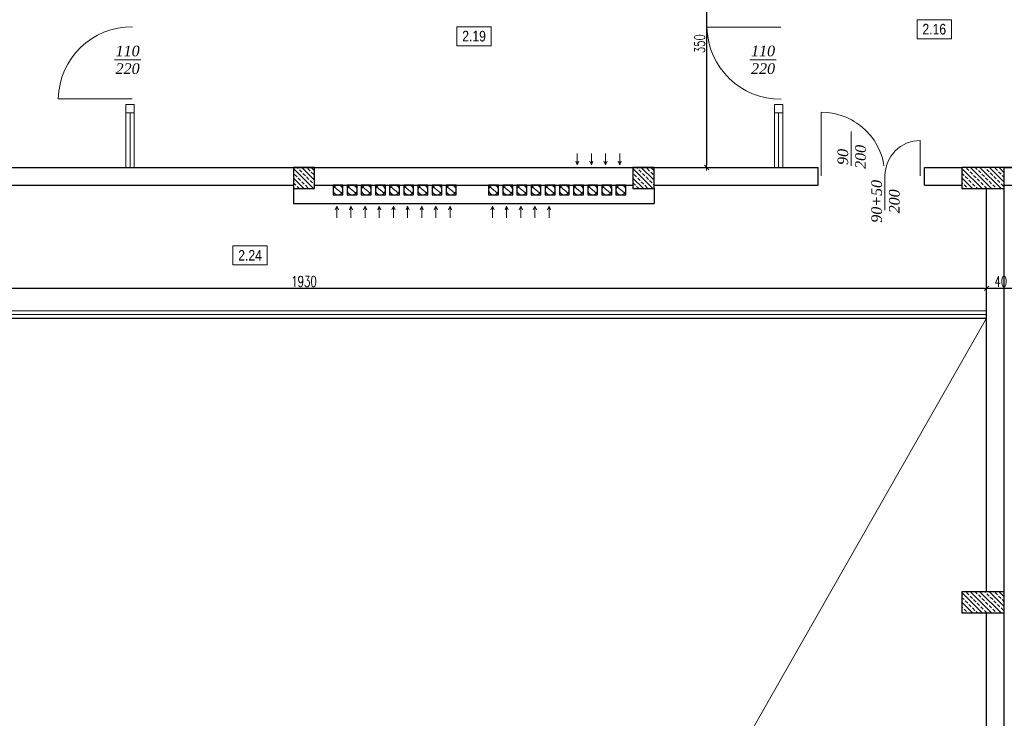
# Model space of a CAD drawing. Header units: millimetres. Extents: x 64838 to 107664, y -36848 to 0.
# Tile 83 of 109: x 86999 to 88391, y -29119 to -28131. Entities that reach past the tile are written whole.
import ezdxf

# ---------------------------------------------------------------- set-up
doc = ezdxf.new("R2010")
doc.units = ezdxf.units.MM
doc.layers.get('Defpoints').update_dxf_attribs({"color": 30})
for name, color, linetype, lineweight in [('0.35', 132, 'Continuous', 35), ('J 0.15', 40, 'Continuous', 15), ('J opisy', 7, 'Continuous', 9), ('J stolarka_okna', 144, 'Continuous', 0), ('J wymiary', 1, 'Continuous', 9), ('OPIS', 7, 'Continuous', 5), ('sciany', 252, 'Continuous', 30)]:
    doc.layers.add(name, color=color, linetype=linetype, lineweight=lineweight)
doc.styles.add('ADESK2', font='simplex', dxfattribs={"width": 0.7})
doc.styles.get("Standard").update_dxf_attribs({"font": 'arial.ttf'})
doc.dimstyles.new('1-100', dxfattribs={"dimscale": 1.5, "dimtxt": 10, "dimasz": 2, "dimexe": 1, "dimexo": 1, "dimgap": 1.5, "dimtad": 1, "dimdec": 0, "dimrnd": 0.5, "dimdsep": 46, "dimtxsty": 'ADESK2', "dimblk": 'wymiar', "dimcen": -1, "dimdle": 5, "dimse1": 1, "dimse2": 1, "dimclrd": 256, "dimclre": 256, "dimclrt": 256, "dimadec": 0, "dimazin": 0, "dimtfac": 1, "dimtdec": 0, "dimtix": 1, "dimtmove": 0, "dimatfit": 3, "dimfxl": 20, "dimfxlon": 1, "dimtolj": 1, "dimtzin": 0, "dimarcsym": 0})
pattern_1 = [(135, (94811.987, 29357.007), (-6.7351921, -6.7351921), []), (135, (94811.987, 29363.743), (-6.7351921, -6.7351921), [4.7625, -2.38125])]

# ---------------------------------------------------------------- blocks, each defined once
blk = doc.blocks.new('wymiar')
for p, q in [((1.5, 0), (-1.5, 0)), ((1.06, 1.06), (-1.06, -1.06)), ((0, 1.5), (0, -1.5))]:
    blk.add_line(p, q)
blk = doc.blocks.new('*D1394')
at = {"layer": 'Defpoints', "color": 0, "ltscale": 4}
for p in [(88366.3, -28429.9), (88406.3, -28429.9), (88366.3, -28511)]:
    blk.add_point(p, dxfattribs=at)
at = {"layer": 'J wymiary', "lineweight": -2}
blk.add_line((88403.3, -28511), (88369.3, -28511), dxfattribs=at)
at = {"layer": 'J wymiary', "lineweight": -2, "ltscale": 4, "xscale": 3, "yscale": 3, "zscale": 3, "rotation": 180}
blk.add_blockref('wymiar', (88366.3, -28511), dxfattribs=at)
at = {"layer": 'J wymiary', "lineweight": -2, "ltscale": 4, "xscale": 3, "yscale": 3, "zscale": 3}
blk.add_blockref('wymiar', (88406.3, -28511), dxfattribs=at)
at = {"layer": 'J wymiary', "ltscale": 4, "insert": (88386.3, -28501.2), "char_height": 15, "attachment_point": 5, "style": 'ADESK2'}
blk.add_mtext('\\A1;40', dxfattribs=at)
blk = doc.blocks.new('*D1395')
at = {"layer": 'Defpoints', "color": 0, "ltscale": 4}
for p in [(86436.3, -28402.3), (88366.3, -28429.9), (86436.3, -28511)]:
    blk.add_point(p, dxfattribs=at)
at = {"layer": 'J wymiary', "lineweight": -2}
blk.add_line((88363.3, -28511), (86439.3, -28511), dxfattribs=at)
at = {"layer": 'J wymiary', "lineweight": -2, "ltscale": 4, "xscale": 3, "yscale": 3, "zscale": 3, "rotation": 180}
blk.add_blockref('wymiar', (86436.3, -28511), dxfattribs=at)
at = {"layer": 'J wymiary', "lineweight": -2, "ltscale": 4, "xscale": 3, "yscale": 3, "zscale": 3}
blk.add_blockref('wymiar', (88366.3, -28511), dxfattribs=at)
at = {"layer": 'J wymiary', "ltscale": 4, "insert": (87401.3, -28501.2), "char_height": 15, "attachment_point": 5, "style": 'ADESK2'}
blk.add_mtext('\\A1;1930', dxfattribs=at)
blk = doc.blocks.new('*D1413')
at = {"layer": 'Defpoints', "color": 0, "ltscale": 4}
for p in [(87932.7, -27990), (87923.2, -28340), (87970.4, -28340)]:
    blk.add_point(p, dxfattribs=at)
at = {"layer": 'J wymiary', "lineweight": -2}
blk.add_line((87970.4, -27993), (87970.4, -28337), dxfattribs=at)
at = {"layer": 'J wymiary', "lineweight": -2, "ltscale": 4, "xscale": 3, "yscale": 3, "zscale": 3}
for p, rotation in [((87970.4, -27990), 90), ((87970.4, -28340), 270)]:
    blk.add_blockref('wymiar', p, dxfattribs=dict(at, rotation=rotation))
at = {"layer": 'J wymiary', "ltscale": 4, "insert": (87960.6, -28165), "char_height": 15, "attachment_point": 5, "rotation": 90, "style": 'ADESK2'}
blk.add_mtext('\\A1;350', dxfattribs=at)
blk = doc.blocks.new('*D1517')
at = {"layer": 'Defpoints', "color": 0, "ltscale": 4}
for p in [(92486.3, -27167.6), (86396.3, -27485), (92486.3, -29537.5)]:
    blk.add_point(p, dxfattribs=at)
at = {"layer": 'J wymiary', "lineweight": -2}
blk.add_line((86399.3, -27167.6), (92483.3, -27167.6), dxfattribs=at)
at = {"layer": 'J wymiary', "lineweight": -2, "ltscale": 4, "xscale": 3, "yscale": 3, "zscale": 3, "rotation": 180}
blk.add_blockref('wymiar', (86396.3, -27167.6), dxfattribs=at)
at = {"layer": 'J wymiary', "lineweight": -2, "ltscale": 4, "xscale": 3, "yscale": 3, "zscale": 3}
blk.add_blockref('wymiar', (92486.3, -27167.6), dxfattribs=at)
at = {"layer": 'J wymiary', "ltscale": 4, "insert": (89441.3, -27157.9), "char_height": 15, "attachment_point": 5, "style": 'ADESK2'}
blk.add_mtext('\\A1;6090', dxfattribs=at)

msp = doc.modelspace()

# ---------------------------------------------------------------- hatches: boundary and pattern name
at = {"layer": 'J opisy'}
h = msp.add_hatch(dxfattribs=at)
h.set_pattern_fill('ANSI33', color=256, scale=1.5, angle=90, style=0)
h.set_pattern_definition([(135, (94331.987, 29357.007), (-6.7351921, -6.7351921), []), (135, (94331.987, 29363.743), (-6.7351921, -6.7351921), [4.7625, -2.38125])])
h.paths.add_polyline_path([(87386.27, -28339.98), (87416.27, -28339.98), (87416.27, -28364.98), (87416.27, -28369.98), (87386.27, -28369.98), (87386.27, -28364.98)])
h = msp.add_hatch(dxfattribs=at)
h.set_pattern_fill('ANSI33', color=256, scale=1.5, angle=90, style=0)
h.set_pattern_definition(pattern_1)
h.paths.add_polyline_path([(87866.27, -28339.98), (87896.27, -28339.98), (87896.27, -28364.98), (87896.27, -28369.98), (87866.27, -28369.98), (87866.27, -28364.98)])
h = msp.add_hatch(dxfattribs=at)
h.set_pattern_fill('ANSI33', color=256, scale=1.5, angle=90, style=0)
h.set_pattern_definition([(135, (94811.987, 29957.007), (-6.7351921, -6.7351921), []), (135, (94811.987, 29963.743), (-6.7351921, -6.7351921), [4.7625, -2.38125])])
h.paths.add_polyline_path([(88366.27, -28339.98), (88331.27, -28339.98), (88331.27, -28369.98), (88366.27, -28369.98), (88391.27, -28369.98), (88391.27, -28339.98)])
h = msp.add_hatch(dxfattribs=at)
h.set_pattern_fill('ANSI33', color=256, scale=1.5, angle=90, style=0)
h.set_pattern_definition(pattern_1)
h.paths.add_polyline_path([(88366.27, -28939.98), (88331.27, -28939.98), (88331.27, -28969.98), (88366.27, -28969.98), (88391.27, -28969.98), (88391.27, -28939.98)])

# ---------------------------------------------------------------- linework, layer by layer
at = {"layer": '0.35'}
msp.add_line((88565.27, -28339.98), (88391.27, -28339.98), dxfattribs=at)
at = {"layer": 'J 0.15'}
for p, q in [((86436.27, -28542.98), (88366.27, -28542.98)), ((86436.27, -28547.98), (88366.27, -28547.98))]:
    msp.add_line(p, q, dxfattribs=at)
at = {"layer": 'J opisy', "linetype": 'Continuous', "lineweight": 9}
for p, q in [((87787.57, -28320.08), (87787.57, -28336.36)), ((87807.57, -28320.08), (87807.57, -28336.36)), ((87827.57, -28320.08), (87827.57, -28336.36)), ((87847.57, -28320.08), (87847.57, -28336.36)), ((87787.57, -28336.36), (87785.34, -28331.18)), ((87787.57, -28336.36), (87789.8, -28331.18)), ((87807.57, -28336.36), (87805.34, -28331.18)), ((87807.57, -28336.36), (87809.8, -28331.18)), ((87827.57, -28336.36), (87825.34, -28331.18)), ((87827.57, -28336.36), (87829.8, -28331.18)), ((87847.57, -28336.36), (87845.34, -28331.18)), ((87847.57, -28336.36), (87849.8, -28331.18)), ((87454.67, -28376.43), (87443.86, -28367.53)), ((87474.67, -28376.43), (87463.86, -28367.53)), ((87494.67, -28376.43), (87483.86, -28367.53)), ((87514.67, -28376.43), (87503.86, -28367.53)), ((87534.67, -28376.43), (87523.86, -28367.53)), ((87554.67, -28376.43), (87543.86, -28367.53)), ((87574.67, -28376.43), (87563.86, -28367.53)), ((87594.67, -28376.43), (87583.86, -28367.53)), ((87614.67, -28376.43), (87603.86, -28367.53)), ((87674.67, -28376.43), (87663.86, -28367.53)), ((87694.67, -28376.43), (87683.86, -28367.53)), ((87714.67, -28376.43), (87703.86, -28367.53)), ((87734.67, -28376.43), (87723.86, -28367.53)), ((87754.67, -28376.43), (87743.86, -28367.53)), ((87774.67, -28376.43), (87763.86, -28367.53)), ((87794.67, -28376.43), (87783.86, -28367.53)), ((87814.67, -28376.43), (87803.86, -28367.53)), ((87834.67, -28376.43), (87823.86, -28367.53)), ((87854.67, -28376.43), (87843.86, -28367.53)), ((87447.68, -28394.8), (87445.45, -28399.98)), ((87447.68, -28411.09), (87447.68, -28394.8)), ((87447.68, -28394.8), (87449.91, -28399.98)), ((87467.68, -28394.8), (87465.45, -28399.98)), ((87467.68, -28411.09), (87467.68, -28394.8)), ((87467.68, -28394.8), (87469.91, -28399.98)), ((87487.68, -28394.8), (87485.45, -28399.98)), ((87487.68, -28411.09), (87487.68, -28394.8)), ((87487.68, -28394.8), (87489.91, -28399.98)), ((87507.68, -28394.8), (87505.45, -28399.98)), ((87507.68, -28411.09), (87507.68, -28394.8)), ((87507.68, -28394.8), (87509.91, -28399.98)), ((87527.68, -28394.8), (87525.45, -28399.98)), ((87527.68, -28411.09), (87527.68, -28394.8)), ((87527.68, -28394.8), (87529.91, -28399.98)), ((87547.68, -28394.8), (87545.45, -28399.98)), ((87547.68, -28411.09), (87547.68, -28394.8)), ((87547.68, -28394.8), (87549.91, -28399.98)), ((87567.68, -28394.8), (87565.45, -28399.98)), ((87567.68, -28411.09), (87567.68, -28394.8)), ((87567.68, -28394.8), (87569.91, -28399.98)), ((87587.68, -28394.8), (87585.45, -28399.98)), ((87587.68, -28411.09), (87587.68, -28394.8)), ((87587.68, -28394.8), (87589.91, -28399.98)), ((87607.68, -28394.8), (87605.45, -28399.98)), ((87607.68, -28411.09), (87607.68, -28394.8)), ((87607.68, -28394.8), (87609.91, -28399.98)), ((87667.68, -28394.8), (87665.45, -28399.98)), ((87667.68, -28411.09), (87667.68, -28394.8)), ((87667.68, -28394.8), (87669.91, -28399.98)), ((87687.68, -28394.8), (87685.45, -28399.98)), ((87687.68, -28411.09), (87687.68, -28394.8)), ((87687.68, -28394.8), (87689.91, -28399.98)), ((87707.68, -28394.8), (87705.45, -28399.98)), ((87707.68, -28411.09), (87707.68, -28394.8)), ((87707.68, -28394.8), (87709.91, -28399.98)), ((87727.68, -28394.8), (87725.45, -28399.98)), ((87727.68, -28411.09), (87727.68, -28394.8)), ((87727.68, -28394.8), (87729.91, -28399.98)), ((87747.68, -28394.8), (87745.45, -28399.98)), ((87747.68, -28411.09), (87747.68, -28394.8)), ((87747.68, -28394.8), (87749.91, -28399.98))]:
    msp.add_line(p, q, dxfattribs=at)
for centre in [(87449.27, -28371.98), (87469.27, -28371.98), (87489.27, -28371.98), (87509.27, -28371.98), (87529.27, -28371.98), (87549.27, -28371.98), (87569.27, -28371.98), (87589.27, -28371.98), (87609.27, -28371.98), (87669.27, -28371.98), (87689.27, -28371.98), (87709.27, -28371.98), (87729.27, -28371.98), (87749.27, -28371.98), (87769.27, -28371.98), (87789.27, -28371.98), (87809.27, -28371.98), (87829.27, -28371.98), (87849.27, -28371.98)]:
    msp.add_circle(centre, 7, dxfattribs=at)
at = {"layer": 'J stolarka_okna'}
for p, q in [((88075.45, -28141.68), (87970.87, -28141.64)), ((87158.45, -28242.77), (87053.87, -28242.81)), ((87149.27, -28250.98), (87149.27, -28339.98)), ((87149.27, -28250.98), (87161.27, -28250.98)), ((87149.27, -28250.98), (87149.27, -28262.98)), ((87161.27, -28250.98), (87161.27, -28339.98)), ((87161.27, -28250.98), (87161.27, -28262.98)), ((88066.27, -28250.98), (88066.27, -28339.98)), ((88066.27, -28250.98), (88078.27, -28250.98)), ((88066.27, -28250.98), (88066.27, -28262.98)), ((88078.27, -28250.98), (88078.27, -28339.98)), ((88078.27, -28250.98), (88078.27, -28262.98)), ((87149.27, -28262.98), (87161.27, -28262.98)), ((87155.27, -28262.98), (87155.27, -28339.98)), ((88066.27, -28262.98), (88078.27, -28262.98)), ((88072.27, -28262.98), (88072.27, -28339.98)), ((88132.54, -28351.98), (88132.54, -28261.98)), ((88272.54, -28301.98), (88272.54, -28351.98))]:
    msp.add_line(p, q, dxfattribs=at)
at = {"layer": 'OPIS', "ltscale": 4}
msp.add_line((88366.27, -28552.98), (86436.27, -31939.98), dxfattribs=at)
at = {"layer": 'OPIS'}
for points in [[(87666.04, -28167.87), (87617.29, -28167.87), (87617.29, -28140.99), (87666.04, -28140.99)], [(88316.65, -28158.04), (88267.9, -28158.04), (88267.9, -28131.17), (88316.65, -28131.17)], [(87349.39, -28477.76), (87300.64, -28477.76), (87300.64, -28450.89), (87349.39, -28450.89)]]:
    msp.add_lwpolyline(points, close=True, dxfattribs=at)
at = {"layer": 'sciany'}
for p, q in [((86936.27, -28339.98), (88128.27, -28339.98)), ((88128.27, -28364.98), (88128.27, -28339.98)), ((88278.27, -28339.98), (88331.27, -28339.98)), ((88278.27, -28364.98), (88278.27, -28339.98)), ((88391.27, -28339.98), (88816.27, -28339.98)), ((88391.27, -29539.98), (88391.27, -28342.48)), ((86936.27, -28364.98), (87386.27, -28364.98)), ((87416.27, -28364.98), (87866.27, -28364.98)), ((87896.27, -28364.98), (88128.27, -28364.98)), ((88278.27, -28364.98), (88331.27, -28364.98)), ((88391.27, -28364.98), (88841.27, -28364.98)), ((87386.27, -28369.98), (87386.27, -28390.98)), ((87896.27, -28369.98), (87896.27, -28390.98)), ((88366.27, -28939.98), (88366.27, -28369.98)), ((87386.27, -28390.98), (87896.27, -28390.98)), ((86436.27, -28552.98), (88366.27, -28552.98)), ((88366.27, -29539.98), (88366.27, -28969.98))]:
    msp.add_line(p, q, dxfattribs=at)
for points in [[(87386.27, -28339.98), (87386.27, -28369.98), (87416.27, -28369.98), (87416.27, -28339.98)], [(87866.27, -28339.98), (87866.27, -28369.98), (87896.27, -28369.98), (87896.27, -28339.98)], [(88331.27, -28339.98), (88331.27, -28369.98), (88391.27, -28369.98), (88391.27, -28339.98)], [(87442.27, -28364.98), (87442.27, -28378.98), (87456.27, -28378.98), (87456.27, -28364.98)], [(87462.27, -28364.98), (87462.27, -28378.98), (87476.27, -28378.98), (87476.27, -28364.98)], [(87482.27, -28364.98), (87482.27, -28378.98), (87496.27, -28378.98), (87496.27, -28364.98)], [(87502.27, -28364.98), (87502.27, -28378.98), (87516.27, -28378.98), (87516.27, -28364.98)], [(87522.27, -28364.98), (87522.27, -28378.98), (87536.27, -28378.98), (87536.27, -28364.98)], [(87542.27, -28364.98), (87542.27, -28378.98), (87556.27, -28378.98), (87556.27, -28364.98)], [(87562.27, -28364.98), (87562.27, -28378.98), (87576.27, -28378.98), (87576.27, -28364.98)], [(87582.27, -28364.98), (87582.27, -28378.98), (87596.27, -28378.98), (87596.27, -28364.98)], [(87602.27, -28364.98), (87602.27, -28378.98), (87616.27, -28378.98), (87616.27, -28364.98)], [(87662.27, -28364.98), (87662.27, -28378.98), (87676.27, -28378.98), (87676.27, -28364.98)], [(87682.27, -28364.98), (87682.27, -28378.98), (87696.27, -28378.98), (87696.27, -28364.98)], [(87702.27, -28364.98), (87702.27, -28378.98), (87716.27, -28378.98), (87716.27, -28364.98)], [(87722.27, -28364.98), (87722.27, -28378.98), (87736.27, -28378.98), (87736.27, -28364.98)], [(87742.27, -28364.98), (87742.27, -28378.98), (87756.27, -28378.98), (87756.27, -28364.98)], [(87762.27, -28364.98), (87762.27, -28378.98), (87776.27, -28378.98), (87776.27, -28364.98)], [(87782.27, -28364.98), (87782.27, -28378.98), (87796.27, -28378.98), (87796.27, -28364.98)], [(87802.27, -28364.98), (87802.27, -28378.98), (87816.27, -28378.98), (87816.27, -28364.98)], [(87822.27, -28364.98), (87822.27, -28378.98), (87836.27, -28378.98), (87836.27, -28364.98)], [(87842.27, -28364.98), (87842.27, -28378.98), (87856.27, -28378.98), (87856.27, -28364.98)], [(88331.27, -28939.98), (88331.27, -28969.98), (88391.27, -28969.98), (88391.27, -28939.98)]]:
    msp.add_lwpolyline(points, close=True, dxfattribs=at)

# ---------------------------------------------------------------- texts
at = {"layer": 'J opisy', "char_height": 15, "width": 85.2264, "attachment_point": 5, "bg_fill": 2}
for insert in [(87151.89, -28187.9), (88050.23, -28187.9)]:
    msp.add_mtext('{\\fTimes New Roman|b0|i1|c238|p18;110\\P220}', dxfattribs=dict(at, insert=insert))
at = {"layer": 'J opisy', "insert": (88175.59, -28325.12), "char_height": 15, "width": 85.2264, "attachment_point": 5, "rotation": 90, "bg_fill": 2}
msp.add_mtext('{\\fTimes New Roman|b0|i1|c238|p18;90\\P200}', dxfattribs=at)
at = {"layer": 'OPIS', "char_height": 15, "width": 48.75, "attachment_point": 5, "line_spacing_factor": 0.857143}
for s, insert in [('{\\fArial Narrow|b0|i0|c238|p34;2.16}', (88292.27, -28144.6)), ('{\\fArial Narrow|b0|i0|c238|p34;2.19}', (87641.67, -28154.43)), ('{\\fArial Narrow|b0|i0|c238|p34;2.24}', (87325.01, -28464.32))]:
    msp.add_mtext(s, dxfattribs=dict(at, insert=insert))

# ---------------------------------------------------------------- dimensions: what is measured, and where the dimension line sits
at = {"layer": 'J wymiary'}
dim = msp.add_linear_dim(base=(87970.39, -28339.98), p1=(87932.66, -27989.98), p2=(87923.23, -28339.98), angle=90, dimstyle='1-100', override={"dimblk": 'wymiar'}, dxfattribs=at)
dim.commit()
dim.dimension.update_dxf_attribs({"geometry": '*D1413', "text_midpoint": (87960.64, -28164.98)})
dim = msp.add_linear_dim(base=(88366.27, -28510.98), p1=(88406.27, -28429.87), p2=(88366.27, -28429.87), dimstyle='1-100', override={"dimblk": 'wymiar'}, dxfattribs=at)
dim.commit()
dim.dimension.update_dxf_attribs({"geometry": '*D1394', "text_midpoint": (88386.27, -28501.23)})

# ---------------------------------------------------------------- next in the draw order: linework, layer by layer
at = {"layer": 'J opisy'}
for p, q in [((87170.55, -28187.9), (87133.23, -28187.9)), ((88068.89, -28187.9), (88031.57, -28187.9)), ((88174.82, -28289.13), (88174.82, -28337.6))]:
    msp.add_line(p, q, dxfattribs=at)
at = {"layer": 'J stolarka_okna'}
for centre, radius, start, end in [((87157.84, -28244.98), 104, 89.49713, 178.80421), ((88074.84, -28139.47), 104, 181.19579, 270.50287), ((88132.54, -28351.98), 90, 0, 90)]:
    msp.add_arc(centre, radius, start, end, dxfattribs=at)

# ---------------------------------------------------------------- next in the draw order: texts
at = {"layer": 'J opisy', "insert": (88223.32, -28387.97), "char_height": 15, "width": 85.2264, "attachment_point": 5, "rotation": 90, "bg_fill": 2}
msp.add_mtext('{\\fTimes New Roman|b0|i1|c238|p18;90+50\\P200}', dxfattribs=at)

# ---------------------------------------------------------------- next in the draw order: linework, layer by layer
at = {"layer": 'J opisy'}
msp.add_line((88222.54, -28351.98), (88222.54, -28400.45), dxfattribs=at)
at = {"layer": 'J stolarka_okna'}
msp.add_arc((88272.54, -28351.98), 50, 90, 180, dxfattribs=at)

# ---------------------------------------------------------------- next in the draw order: dimensions: what is measured, and where the dimension line sits
at = {"layer": 'J wymiary'}
for base, p1, p2, picture, middle in [((92486.27, -27167.63), (86396.27, -27484.98), (92486.27, -29537.48), '*D1517', (89441.27, -27157.88)), ((86436.27, -28510.98), (88366.27, -28429.87), (86436.27, -28402.26), '*D1395', (87401.27, -28501.23))]:
    dim = msp.add_linear_dim(base=base, p1=p1, p2=p2, dimstyle='1-100', override={"dimblk": 'wymiar'}, dxfattribs=at)
    dim.commit()
    dim.dimension.update_dxf_attribs({"geometry": picture, "text_midpoint": middle})

doc.saveas('drawing.dxf')
